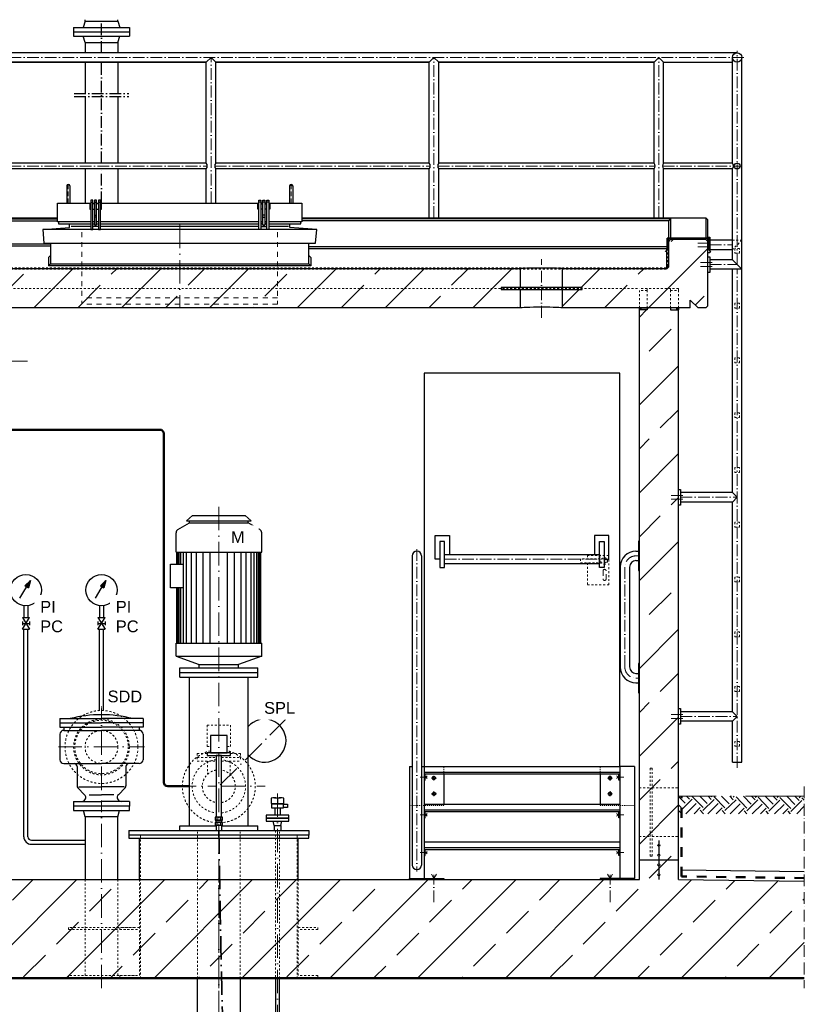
# Model space of a CAD drawing. Header units: millimetres. Extents: x -48448 to 452754, y -13941 to 17062.
# Tile 12 of 256: x -42963 to -38951, y 2442 to 7476. Entities that reach past the tile are written whole.
import ezdxf

# ---------------------------------------------------------------- set-up
doc = ezdxf.new("R2010")
doc.units = ezdxf.units.MM
doc.linetypes.add('ACAD_ISO10W100', pattern=[18, 12, -3, 0, -3])
doc.linetypes.add('JIS_02_1.0', pattern=[2, 1, -1])
doc.layers.add('Beschriftung', color=7, linetype='Continuous')
doc.styles.add('LBB3.5M1000', font='isocp.shx', dxfattribs={"height": 3.5})
pattern_1 = [(45, (-29136.5, 0), (-224.5064, 224.5064), []), (45, (-28912, 0), (-224.5064, 224.5064), [158.75, -79.375])]

msp = doc.modelspace()

# ---------------------------------------------------------------- hatches: boundary and pattern name
at = {"lineweight": 13}
h = msp.add_hatch(dxfattribs=at)
h.set_pattern_fill('ANSI33', color=256, scale=50, style=0)
h.set_pattern_definition(pattern_1)
h.paths.add_polyline_path([(-40401.667, 6002.031), (-40401.667, 6202.135), (-47734.617, 6202.135), (-47744.617, 6212.135), (-47744.617, 6342.135), (-47754.617, 6352.135), (-47934.617, 6352.135), (-47944.617, 6342.135), (-47944.617, 6012.031), (-47934.617, 6002.031), (-47894.617, 6002.031), (-47854.617, 6042.031), (-47854.617, 6002.031)])
h.paths.add_polyline_path([(-40087.567, 6097.083), (-40187.567, 6097.083), (-40187.567, 6002.031), (-39534.617, 6002.031), (-39534.617, 6042.031), (-39494.617, 6002.031), (-39454.617, 6002.031), (-39444.617, 6012.031), (-39444.617, 6342.135), (-39454.617, 6352.135), (-39634.617, 6352.135), (-39644.617, 6342.135), (-39644.617, 6212.135), (-39654.617, 6202.135), (-40187.567, 6202.135), (-40187.567, 6107.083), (-40087.567, 6107.083)])
h = msp.add_hatch(dxfattribs=at)
h.set_pattern_fill('ANSI33', color=256, scale=50, style=0)
h.set_pattern_definition(pattern_1)
h.paths.add_polyline_path([(-39594.617, 5992.025), (-39634.617, 5992.025), (-39634.617, 6002.031), (-39754.617, 6002.031), (-39754.617, 5992.025), (-39794.617, 5992.025), (-39794.617, 3549.77), (-39739.008, 3549.77), (-39739.008, 3649.77), (-39729.008, 3649.77), (-39729.008, 3549.77), (-39594.617, 3549.77)])
h.paths.add_polyline_path([(-39729.008, 3649.77), (-39739.008, 3649.77), (-39739.008, 3549.77), (-39739.008, 3199.77), (-39729.008, 3199.77)])
h.paths.add_polyline_path([(-39739.008, 3549.77), (-39794.617, 3549.77), (-39794.617, 3299.77), (-39739.008, 3299.77)])
h.paths.add_polyline_path([(-39594.617, 3549.77), (-39729.008, 3549.77), (-39729.008, 3299.77), (-39594.617, 3299.77)])
h.paths.add_polyline_path([(-39594.617, 3299.77), (-39729.008, 3299.77), (-39729.008, 3199.77), (-39739.008, 3199.77), (-39739.008, 3299.77), (-39794.617, 3299.77), (-39794.617, 3179.77), (-39694.617, 3179.77), (-39694.617, 3199.943, -0.41421356), (-39699.617, 3204.943, -0.41421356), (-39694.617, 3209.943), (-39694.617, 3249.943, -0.41421356), (-39699.617, 3254.943, -1), (-39689.617, 3254.943, -0.41421356), (-39694.617, 3249.943), (-39694.617, 3209.943, -0.41421356), (-39689.617, 3204.943, -0.41421356), (-39694.617, 3199.943), (-39694.617, 3179.77), (-39594.617, 3179.77)])
h = msp.add_hatch(color=256)
h.dxf.hatch_style = 1
h.paths.add_polyline_path([(-39784.617, 6002.025), (-39794.617, 6002.025), (-39794.617, 5992.025), (-39784.617, 5992.025)])
h = msp.add_hatch(color=256)
h.dxf.hatch_style = 1
h.paths.add_polyline_path([(-39594.617, 6002.025), (-39604.617, 6002.025), (-39604.617, 5992.025), (-39594.617, 5992.025)])
h = msp.add_hatch()
h.set_pattern_fill('EARTH', color=256, scale=12.5, angle=44.355047, style=0)
h.set_pattern_definition([(44.355, (-38232.16, -102.335), (1.2636, 112.2461), [79.375, -79.375]), (44.355, (-38252.97, -81.05), (1.2636, 112.2461), [79.375, -79.375]), (44.355, (-38273.78, -59.77), (1.2636, 112.2461), [79.375, -79.375]), (134.355, (-38273.62, -45.74), (-112.2461, 1.2636), [79.375, -79.375]), (134.355, (-38252.34, -24.93), (-112.2461, 1.2636), [79.375, -79.375]), (134.355, (-38231.05, -4.12), (-112.2461, 1.2636), [79.375, -79.375])])
h.paths.add_polyline_path([(-38951.108, 3506.436), (-39592.385, 3506.436), (-39592.385, 3416.842), (-38951.108, 3416.842)])
h = msp.add_hatch(dxfattribs=at)
h.set_pattern_fill('ANSI33', color=256, scale=50, style=0)
h.set_pattern_definition([(45, (55655.07, 41179.55), (-224.5064, 224.5064), []), (45, (55879.58, 41179.55), (-224.5064, 224.5064), [158.75, -79.375])])
h.paths.add_polyline_path([(-39689.617, 3254.943, -1), (-39699.617, 3254.943, -1)], flags=17)
h = msp.add_hatch(dxfattribs=at)
h.set_pattern_fill('ANSI33', color=256, scale=50, style=0)
h.set_pattern_definition(pattern_1)
h.paths.add_polyline_path([(-48448.282, 2579.77), (-48448.282, 3071.035), (-47794.617, 3079.77), (-47794.617, 3179.77), (-47594.617, 3179.77), (-47594.617, 3079.77), (-39794.617, 3079.77), (-39794.617, 3179.77), (-39594.617, 3179.77), (-39594.617, 3079.77), (-38951.108, 3071.171), (-38951.108, 2579.77)])
h = msp.add_hatch(dxfattribs=at)
h.set_pattern_fill('ANSI33', color=256, scale=50, style=0)
h.set_pattern_definition([(45, (55655.07, 41129.55), (-224.5064, 224.5064), []), (45, (55879.58, 41129.55), (-224.5064, 224.5064), [158.75, -79.375])])
h.paths.add_polyline_path([(-39689.617, 3204.943, -1), (-39699.617, 3204.943, -1)], flags=17)
h = msp.add_hatch(dxfattribs=at)
h.set_pattern_fill('ANSI33', color=256, scale=50, style=0)
h.set_pattern_definition([(45, (55655.07, 41079.2), (-224.5064, 224.5064), []), (45, (55879.58, 41079.2), (-224.5064, 224.5064), [158.75, -79.375])])
h.paths.add_polyline_path([(-39689.617, 3154.597, -1), (-39699.617, 3154.597, -1)], flags=17)
h = msp.add_hatch(dxfattribs=at)
h.set_pattern_fill('ANSI33', color=256, scale=50, style=0)
h.set_pattern_definition([(45, (55655.07, 41029.2), (-224.5064, 224.5064), []), (45, (55879.58, 41029.2), (-224.5064, 224.5064), [158.75, -79.375])])
h.paths.add_polyline_path([(-39689.617, 3104.597, -1), (-39699.617, 3104.597, -1)], flags=17)

# ---------------------------------------------------------------- linework, layer by layer
for p, q in [((-42628.767, 7468.698), (-42637.61, 7435.698)), ((-42628.767, 7468.698), (-42628.767, 7475.528)), ((-42628.767, 7468.698), (-42460.467, 7468.698)), ((-42460.467, 7468.698), (-42460.467, 7475.528)), ((-42460.467, 7468.698), (-42451.625, 7435.698)), ((-42687.116, 7435.698), (-42687.117, 7391.698)), ((-42687.117, 7413.698), (-42402.118, 7413.698)), ((-42687.116, 7435.698), (-42402.117, 7435.698)), ((-42402.117, 7435.698), (-42402.118, 7391.698)), ((-42687.117, 7391.698), (-42402.118, 7391.698)), ((-42628.767, 7358.698), (-42637.61, 7391.698)), ((-42628.767, 7358.698), (-42460.467, 7358.698)), ((-42628.767, 7358.698), (-42628.767, 7306.571)), ((-42460.467, 7358.698), (-42451.625, 7391.698)), ((-42460.467, 7358.698), (-42460.467, 7306.571)), ((-39294.617, 7306.571), (-48094.617, 7306.571)), ((-43100.467, 7258.271), (-42008.767, 7258.271)), ((-42008.767, 7258.271), (-43100.467, 7258.271)), ((-42628.767, 7258.271), (-42628.767, 7097.9)), ((-42460.467, 7258.271), (-42460.467, 7097.9)), ((-42008.767, 7258.271), (-41984.617, 7282.421)), ((-42008.767, 6742.371), (-42008.767, 7258.271)), ((-41984.617, 7282.421), (-41960.467, 7258.271)), ((-41960.467, 7258.271), (-40868.767, 7258.271)), ((-40868.767, 7258.271), (-41960.467, 7258.271)), ((-41960.467, 6742.371), (-41960.467, 7258.271)), ((-40868.767, 7258.271), (-40844.617, 7282.421)), ((-40868.767, 6742.371), (-40868.767, 7258.271)), ((-40844.617, 7282.421), (-40820.467, 7258.271)), ((-40820.467, 7258.271), (-39718.767, 7258.271)), ((-39718.767, 7258.271), (-40820.467, 7258.271)), ((-40820.467, 6742.371), (-40820.467, 7258.271)), ((-39718.767, 7258.271), (-39694.617, 7282.421)), ((-39718.767, 6742.371), (-39718.767, 7258.271)), ((-39694.617, 7282.421), (-39670.467, 7258.271)), ((-39670.467, 7258.271), (-39318.767, 7258.271)), ((-39670.467, 6742.371), (-39670.467, 7258.271)), ((-39318.767, 6742.371), (-39318.767, 7282.421)), ((-39270.467, 3679.772), (-39270.467, 7282.421)), ((-42628.767, 7082.926), (-42628.767, 6742.371)), ((-42460.467, 7082.926), (-42460.467, 6742.371)), ((-42008.767, 6742.371), (-43100.467, 6742.371)), ((-42008.767, 6712.471), (-43100.467, 6712.471)), ((-42628.767, 6712.471), (-42628.767, 6537.731)), ((-42460.467, 6712.471), (-42460.467, 6537.731)), ((-42008.767, 6537.731), (-42008.767, 6712.471)), ((-40868.767, 6742.371), (-41960.467, 6742.371)), ((-41960.467, 6537.731), (-41960.467, 6712.471)), ((-40868.767, 6712.471), (-41960.467, 6712.471)), ((-40868.767, 6463.112), (-40868.767, 6712.471)), ((-39718.767, 6742.371), (-40820.467, 6742.371)), ((-40820.467, 6463.112), (-40820.467, 6712.471)), ((-39718.767, 6712.471), (-40820.467, 6712.471)), ((-39718.767, 6463.112), (-39718.767, 6712.471)), ((-39318.767, 6742.371), (-39670.467, 6742.371)), ((-39670.467, 6463.112), (-39670.467, 6712.471)), ((-39318.767, 6712.471), (-39670.467, 6712.471)), ((-39318.767, 6248.17), (-39318.767, 6712.471)), ((-42722.617, 6625.551), (-42722.617, 6537.731)), ((-42706.617, 6625.551), (-42706.617, 6537.731)), ((-41582.617, 6625.551), (-41582.617, 6537.731)), ((-41566.617, 6625.551), (-41566.617, 6537.731)), ((-42599.617, 6542.779), (-42589.617, 6542.779)), ((-42579.617, 6542.779), (-42569.617, 6542.779)), ((-42559.617, 6542.779), (-42549.617, 6542.779)), ((-41729.617, 6542.779), (-41739.617, 6542.779)), ((-41709.617, 6542.779), (-41719.617, 6542.779)), ((-41689.617, 6542.779), (-41699.617, 6542.779)), ((-43069.617, 6463.112), (-42769.617, 6463.112)), ((-43069.617, 6457.311), (-42769.617, 6457.311)), ((-43069.617, 6447.119), (-42769.617, 6447.119)), ((-42579.617, 6476.66), (-42569.617, 6476.66)), ((-42569.617, 6466.66), (-42579.617, 6466.66)), ((-41709.617, 6476.66), (-41719.617, 6476.66)), ((-41719.617, 6466.66), (-41709.617, 6466.66)), ((-41519.617, 6463.112), (-39454.617, 6463.112)), ((-39634.617, 6457.311), (-41519.617, 6457.311)), ((-39644.617, 6447.119), (-41519.617, 6447.119)), ((-39644.617, 6447.119), (-39634.617, 6457.311)), ((-39644.617, 6212.135), (-39644.617, 6447.119)), ((-39634.617, 6457.311), (-39634.617, 6352.135)), ((-39444.617, 6453.112), (-39454.617, 6463.112)), ((-39454.617, 6463.112), (-39454.617, 6352.135)), ((-39444.617, 6233.937), (-39444.617, 6453.112)), ((-42845.116, 6402.204), (-42707.593, 6413.665)), ((-42707.593, 6413.665), (-42707.593, 6432.779)), ((-42599.617, 6417.521), (-42700.109, 6417.521)), ((-42559.617, 6417.521), (-42589.617, 6417.521)), ((-41739.617, 6417.521), (-42549.617, 6417.521)), ((-41699.617, 6417.521), (-41729.617, 6417.521)), ((-41729.617, 6417.521), (-41699.617, 6417.521)), ((-41589.126, 6417.521), (-41689.617, 6417.521)), ((-41581.642, 6413.665), (-41581.642, 6432.779)), ((-41444.119, 6402.204), (-41581.642, 6413.665)), ((-39644.617, 6342.135), (-39634.617, 6352.135)), ((-39454.617, 6352.135), (-39634.617, 6352.135)), ((-39444.617, 6342.135), (-39454.617, 6352.135)), ((-39444.617, 6364.02), (-39434.617, 6364.02)), ((-39434.617, 6364.02), (-39434.617, 6284.02)), ((-39318.767, 6348.17), (-39434.617, 6348.17)), ((-42804.617, 6327.354), (-43034.617, 6327.354)), ((-42804.617, 6317.037), (-43034.617, 6317.037)), ((-41484.617, 6316.904), (-39644.617, 6316.904)), ((-41484.617, 6306.571), (-39654.617, 6306.571)), ((-39654.617, 6306.571), (-39644.617, 6316.904)), ((-39654.617, 6202.135), (-39654.617, 6306.571)), ((-39318.767, 6299.87), (-39434.617, 6299.87)), ((-42804.617, 6270.311), (-42814.935, 6259.993)), ((-42814.935, 6259.993), (-42814.935, 6216.784)), ((-41484.617, 6270.311), (-41474.3, 6259.993)), ((-41474.3, 6259.993), (-41474.3, 6216.784)), ((-39434.617, 6284.02), (-39444.617, 6284.02)), ((-39444.617, 6264.02), (-39434.617, 6264.02)), ((-39434.617, 6264.02), (-39434.617, 6184.02)), ((-39318.767, 6248.17), (-39434.617, 6248.17)), ((-39318.767, 6248.17), (-39270.467, 6199.87)), ((-40401.667, 6202.135), (-47734.617, 6202.135)), ((-42804.617, 6227.102), (-42814.935, 6216.784)), ((-41474.3, 6216.784), (-42814.935, 6216.784)), ((-41484.617, 6227.102), (-41474.3, 6216.784)), ((-40401.667, 6107.083), (-40401.667, 6202.135)), ((-39654.617, 6202.135), (-40187.567, 6202.135)), ((-40187.567, 6107.083), (-40187.567, 6202.135)), ((-39654.617, 6202.135), (-39644.617, 6212.135)), ((-39444.617, 6012.031), (-39444.617, 6233.937)), ((-39270.467, 6199.87), (-39434.617, 6199.87)), ((-39318.767, 5058.087), (-39318.767, 6199.87)), ((-39434.617, 6184.02), (-39444.617, 6184.02)), ((-40401.667, 6002.031), (-40401.667, 6097.083)), ((-40187.567, 6002.031), (-40187.567, 6097.083)), ((-39534.617, 6002.031), (-39534.617, 6042.031)), ((-39534.617, 6042.031), (-39494.617, 6002.031)), ((-40401.667, 6002.031), (-47854.617, 6002.031)), ((-39534.617, 6002.031), (-40187.567, 6002.031)), ((-39794.617, 6002.025), (-39754.617, 6002.025)), ((-39794.617, 6002.025), (-39754.617, 6002.025)), ((-39794.617, 5992.025), (-39794.617, 6002.025)), ((-39794.617, 3079.77), (-39794.617, 5992.025)), ((-39754.617, 5992.025), (-39794.617, 5992.025)), ((-39784.617, 5992.025), (-39784.617, 6002.025)), ((-39754.617, 6002.025), (-39754.617, 5992.025)), ((-39594.617, 6002.025), (-39634.617, 6002.025)), ((-39634.617, 6002.025), (-39634.617, 5992.025)), ((-39594.617, 6002.025), (-39634.617, 6002.025)), ((-39634.617, 5992.025), (-39594.617, 5992.025)), ((-39604.617, 6002.025), (-39604.617, 5992.025)), ((-39594.617, 6002.025), (-39594.617, 5992.025)), ((-39594.617, 3079.77), (-39594.617, 5992.025)), ((-39454.617, 6002.031), (-39494.617, 6002.031)), ((-39444.617, 6012.031), (-39454.617, 6002.031)), ((-39894.617, 5668.77), (-40894.617, 5668.77)), ((-40894.617, 5668.77), (-40894.617, 3658.77)), ((-39894.617, 3658.77), (-39894.617, 5668.77)), ((-39594.617, 5073.937), (-39584.617, 5073.937)), ((-39584.617, 5073.937), (-39584.617, 4993.937)), ((-39318.767, 5058.087), (-39584.617, 5058.087)), ((-39318.767, 5058.087), (-39294.617, 5033.937)), ((-39294.617, 5033.937), (-39318.767, 5009.787)), ((-39584.617, 4993.937), (-39594.617, 4993.937)), ((-39318.767, 5009.787), (-39584.617, 5009.787)), ((-39318.767, 3938.087), (-39318.767, 5009.787)), ((-39794.617, 4809.631), (-39799.617, 4809.631)), ((-39799.617, 4809.631), (-39799.617, 4659.631)), ((-40956.257, 4734.631), (-40956.257, 3153.949)), ((-40907.978, 4734.631), (-40907.978, 3153.949)), ((-39811.767, 4758.77), (-39799.617, 4758.77)), ((-39811.767, 4710.481), (-39799.617, 4710.481)), ((-39892.907, 4677.631), (-39892.907, 4166.77)), ((-39844.617, 4677.631), (-39844.617, 4166.77)), ((-39799.617, 4659.631), (-39794.617, 4659.631)), ((-39794.617, 4184.77), (-39799.617, 4184.77)), ((-39799.617, 4184.77), (-39799.617, 4034.77)), ((-39811.767, 4133.92), (-39799.617, 4133.92)), ((-39811.767, 4085.631), (-39799.617, 4085.631)), ((-39799.617, 4034.77), (-39794.617, 4034.77)), ((-39594.617, 3953.937), (-39584.617, 3953.937)), ((-39584.617, 3953.937), (-39584.617, 3873.937)), ((-39318.767, 3938.087), (-39584.617, 3938.087)), ((-39318.767, 3938.087), (-39294.617, 3913.937)), ((-39318.767, 3889.787), (-39584.617, 3889.787)), ((-39294.617, 3913.937), (-39318.767, 3889.787)), ((-39318.767, 3679.772), (-39318.767, 3889.787)), ((-39584.617, 3873.937), (-39594.617, 3873.937)), ((-39318.767, 3679.772), (-39270.467, 3679.772)), ((-40969.617, 3658.77), (-40956.257, 3658.77)), ((-40969.617, 3658.77), (-40969.617, 3084.77)), ((-40907.978, 3658.77), (-40894.617, 3658.77)), ((-40894.617, 3658.77), (-40894.617, 3079.77)), ((-40894.617, 3658.77), (-39894.617, 3658.77)), ((-39894.617, 3627.966), (-40894.617, 3627.966)), ((-39894.617, 3658.77), (-39894.617, 3079.77)), ((-39819.617, 3658.77), (-39894.617, 3658.77)), ((-39819.617, 3658.77), (-39819.617, 3084.77)), ((-39894.617, 3618.77), (-40894.617, 3618.77)), ((-41676.617, 3496.418), (-41676.617, 3468.365)), ((-41660.617, 3498.357), (-41628.617, 3498.357)), ((-41644.617, 3496.418), (-41644.617, 3468.365)), ((-41612.617, 3468.365), (-41612.617, 3496.418)), ((-42628.767, 3400.77), (-42636.617, 3433.77)), ((-42460.467, 3400.77), (-42452.617, 3433.77)), ((-41676.617, 3468.365), (-41644.617, 3468.365)), ((-41671.517, 3446.636), (-41617.717, 3446.636)), ((-41658.067, 3446.636), (-41658.067, 3409.77)), ((-41644.617, 3468.365), (-41612.617, 3468.365)), ((-41631.167, 3446.636), (-41631.167, 3409.77)), ((-40894.617, 3465.77), (-39894.617, 3465.77)), ((-39894.617, 3434.966), (-40894.617, 3434.966)), ((-39894.617, 3425.77), (-40894.617, 3425.77)), ((-41958.067, 3373.258), (-41931.167, 3373.258)), ((-41953.855, 3384.123), (-41953.855, 3398.149)), ((-41953.855, 3358.262), (-41953.855, 3372.289)), ((-41935.38, 3398.149), (-41935.38, 3384.123)), ((-41935.38, 3372.289), (-41935.38, 3358.262)), ((-41661.467, 3355.77), (-41667.117, 3377.77)), ((-41627.767, 3355.77), (-41622.117, 3377.77)), ((-41958.067, 3357.292), (-41958.067, 3330.77)), ((-41931.167, 3357.292), (-41931.167, 3330.77)), ((-41661.467, 3355.77), (-41627.767, 3355.77)), ((-41661.467, 3355.77), (-41661.467, 3330.77)), ((-41627.767, 3355.77), (-41627.767, 3330.77)), ((-42350.617, 3079.77), (-42350.617, 3291.77)), ((-41538.617, 3079.77), (-41538.617, 3291.77)), ((-40894.617, 3272.77), (-39894.617, 3272.77)), ((-39694.617, 3279.77), (-39694.617, 3259.943)), ((-39894.617, 3241.966), (-40894.617, 3241.966)), ((-39894.617, 3232.77), (-40894.617, 3232.77)), ((-39694.617, 3249.943), (-39694.617, 3209.943)), ((-39594.617, 3179.77), (-39794.617, 3179.77)), ((-39694.617, 3199.943), (-39694.617, 3159.597)), ((-39694.617, 3149.597), (-39694.617, 3109.597)), ((-39578.29, 3129.557), (-38951.108, 3121.176)), ((-47594.617, 3079.77), (-39794.617, 3079.77)), ((-39694.617, 3099.597), (-39694.617, 3079.77)), ((-39594.617, 3079.77), (-38951.108, 3071.171)), ((-48448.282, 2579.77), (-38951.108, 2579.77)), ((-48448.282, 2574.77), (-38951.108, 2574.77))]:
    msp.add_line(p, q)
at = {"linetype": 'ACAD_ISO10W100', "ltscale": 5}
for p, q in [((-42544.617, 7306.571), (-42544.617, 7468.698)), ((-42544.617, 6742.371), (-42544.617, 7258.271)), ((-42684.411, 7097.9), (-42404.824, 7097.9)), ((-42684.411, 7082.926), (-42404.824, 7082.926)), ((-42544.617, 6537.731), (-42544.617, 6712.471))]:
    msp.add_line(p, q, dxfattribs=at)
at = {"linetype": 'ACAD_ISO10W100', "lineweight": 18, "ltscale": 5}
for p, q in [((-39294.617, 6224.02), (-39294.617, 7316.571)), ((-39260.467, 7282.421), (-48128.767, 7282.421)), ((-41984.617, 6537.731), (-41984.617, 7282.421)), ((-40844.617, 6463.112), (-40844.617, 7282.421)), ((-39694.617, 6463.112), (-39694.617, 7282.421)), ((-43105.651, 6727.421), (-42003.584, 6727.421)), ((-41965.651, 6727.421), (-40863.584, 6727.421)), ((-40825.651, 6727.421), (-39713.584, 6727.421)), ((-39675.651, 6727.421), (-39274.922, 6727.421)), ((-39495.451, 6334.02), (-39436.39, 6334.02)), ((-39495.451, 6314.02), (-39436.39, 6314.02)), ((-39434.617, 6324.02), (-39318.767, 6324.02)), ((-40294.617, 5952.031), (-40294.617, 6252.135)), ((-39481.756, 6234.02), (-39422.695, 6234.02)), ((-39481.756, 6214.02), (-39422.695, 6214.02)), ((-39434.617, 6224.02), (-39294.617, 6224.02)), ((-39294.617, 3651.531), (-39294.617, 6199.87)), ((-39631.756, 5043.937), (-39572.695, 5043.937)), ((-39584.617, 5033.937), (-39294.617, 5033.937)), ((-39631.756, 5023.937), (-39572.695, 5023.937)), ((-40932.117, 4768.77), (-40932.117, 3121.852)), ((-39799.617, 4734.631), (-39811.767, 4734.631)), ((-40790.214, 4717.676), (-39999.02, 4717.676)), ((-39868.767, 4677.631), (-39868.767, 4166.77)), ((-39811.767, 4109.77), (-39799.617, 4109.77)), ((-39631.756, 3923.937), (-39572.695, 3923.937)), ((-39631.756, 3903.937), (-39572.695, 3903.937)), ((-39584.617, 3913.937), (-39294.617, 3913.937)), ((-40914.684, 3603.77), (-40880.174, 3603.77)), ((-40878.614, 3610.123), (-40889.617, 3603.77)), ((-40889.617, 3603.77), (-40878.614, 3597.417)), ((-39910.621, 3610.123), (-39899.617, 3603.77)), ((-39899.617, 3603.77), (-39910.621, 3597.417)), ((-39874.551, 3603.77), (-39909.06, 3603.77)), ((-40914.684, 3410.77), (-40880.174, 3410.77)), ((-40878.614, 3417.123), (-40889.617, 3410.77)), ((-40889.617, 3410.77), (-40878.614, 3404.417)), ((-39910.621, 3417.123), (-39899.617, 3410.77)), ((-39899.617, 3410.77), (-39910.621, 3404.417)), ((-39874.551, 3410.77), (-39909.06, 3410.77)), ((-40878.614, 3224.123), (-40889.617, 3217.77)), ((-39910.621, 3224.123), (-39899.617, 3217.77)), ((-40914.684, 3217.77), (-40880.174, 3217.77)), ((-40889.617, 3217.77), (-40878.614, 3211.417)), ((-39899.617, 3217.77), (-39910.621, 3211.417)), ((-39874.551, 3217.77), (-39909.06, 3217.77)), ((-40857.323, 3106.777), (-40844.617, 3084.77)), ((-40844.617, 3084.77), (-40831.911, 3106.777)), ((-40844.617, 2964.958), (-40844.617, 3103.656)), ((-39957.323, 3106.777), (-39944.617, 3084.77)), ((-39944.617, 3084.77), (-39931.911, 3106.777)), ((-39944.617, 2964.958), (-39944.617, 3103.656))]:
    msp.add_line(p, q, dxfattribs=at)
at = {"linetype": 'ACAD_ISO10W100', "lineweight": 18, "ltscale": 2}
for p, q in [((-42714.617, 6633.551), (-42714.617, 6532.731)), ((-41574.617, 6633.551), (-41574.617, 6532.731))]:
    msp.add_line(p, q, dxfattribs=at)
at = {"linetype": 'ACAD_ISO10W100', "lineweight": 9, "ltscale": 10}
msp.add_line((-42144.617, 6426.79), (-42144.617, 6000.927), dxfattribs=at)
at = {"linetype": 'JIS_02_1.0', "lineweight": 9, "ltscale": 25}
for p, q in [((-42644.617, 6388.716), (-42644.617, 6021.091)), ((-41644.617, 6388.716), (-41644.617, 6021.091)), ((-41644.617, 6053.352), (-42644.617, 6053.352)), ((-41644.617, 6021.091), (-42644.617, 6021.091)), ((-40831.762, 3598.77), (-40857.473, 3598.77)), ((-40844.617, 3585.915), (-40844.617, 3611.625)), ((-39957.473, 3598.77), (-39931.762, 3598.77)), ((-39944.617, 3585.915), (-39944.617, 3611.625)), ((-40844.617, 3531.625), (-40844.617, 3505.915)), ((-39944.617, 3531.625), (-39944.617, 3505.915)), ((-40831.762, 3518.77), (-40857.473, 3518.77)), ((-39957.473, 3518.77), (-39931.762, 3518.77))]:
    msp.add_line(p, q, dxfattribs=at)
at = {"linetype": 'JIS_02_1.0', "lineweight": 18, "ltscale": 10}
for p, q in [((-39318.767, 6348.17), (-39270.467, 6348.17)), ((-39270.467, 6348.17), (-39318.767, 6299.87)), ((-47594.617, 6102.041), (-39794.617, 6102.041)), ((-39794.617, 6002.031), (-39794.617, 6102.041)), ((-39794.617, 6002.031), (-39794.617, 6102.041)), ((-39594.617, 6102.041), (-39794.617, 6102.041)), ((-39754.617, 6092.041), (-39794.617, 6092.041)), ((-39754.617, 6102.041), (-39754.617, 6092.041)), ((-39754.617, 6002.031), (-39754.617, 6092.041)), ((-39634.617, 6102.041), (-39634.617, 6092.041)), ((-39634.617, 6092.041), (-39594.617, 6092.041)), ((-39634.617, 6002.031), (-39634.617, 6092.041)), ((-39594.617, 6102.041), (-39594.617, 6092.041)), ((-39594.617, 6002.031), (-39594.617, 6092.041)), ((-39974.617, 4718.77), (-40094.617, 4718.77)), ((-40094.617, 4718.77), (-40094.617, 4698.77)), ((-40094.617, 4698.77), (-39974.617, 4698.77)), ((-42004.617, 3869.77), (-42004.617, 3759.77)), ((-42004.617, 3869.77), (-41884.617, 3869.77)), ((-41884.617, 3869.77), (-41884.617, 3759.77)), ((-42054.617, 3724.77), (-42004.93, 3724.77)), ((-42054.617, 3724.77), (-42054.617, 3684.77)), ((-42004.617, 3759.77), (-41987.636, 3759.77)), ((-41901.598, 3759.77), (-41884.617, 3759.77)), ((-41884.305, 3724.77), (-41834.617, 3724.77)), ((-41834.617, 3724.77), (-41834.617, 3684.77)), ((-42054.617, 3704.77), (-41958.067, 3704.77)), ((-42054.617, 3684.77), (-41958.067, 3684.77)), ((-42001.767, 3684.77), (-42001.767, 3618.537)), ((-41931.167, 3704.77), (-41834.617, 3704.77)), ((-41931.167, 3684.77), (-41834.617, 3684.77)), ((-41887.467, 3684.77), (-41887.467, 3618.537)), ((-39794.617, 3549.77), (-39739.008, 3549.77)), ((-39729.008, 3549.77), (-39594.617, 3549.77)), ((-42054.167, 2574.77), (-42054.167, 3330.77)), ((-41835.067, 2574.77), (-41835.067, 3330.77)), ((-42344.617, 2574.77), (-42344.617, 3306.77)), ((-41544.617, 2574.77), (-41544.617, 3306.77)), ((-39794.617, 3299.77), (-39739.008, 3299.77)), ((-39729.008, 3299.77), (-39594.617, 3299.77)), ((-42628.767, 3079.77), (-42628.767, 2574.77)), ((-42460.467, 3079.77), (-42460.467, 2574.77)), ((-42350.617, 3079.77), (-42350.617, 2579.77)), ((-41538.617, 3079.77), (-41538.617, 2579.77))]:
    msp.add_line(p, q, dxfattribs=at)
at = {"linetype": 'JIS_02_1.0', "lineweight": 50, "ltscale": 10}
for p, q in [((-39646.617, 6215.801), (-39646.617, 6340.459)), ((-39658.284, 6204.135), (-47730.951, 6204.135)), ((-39646.617, 6215.801), (-39658.284, 6204.135))]:
    msp.add_line(p, q, dxfattribs=at)
at = {"linetype": 'ACAD_ISO10W100', "lineweight": 18, "ltscale": 10}
for p, q in [((-42923.019, 5729.77), (-43227.617, 5729.77)), ((-41944.617, 2524.77), (-41944.617, 4990.77)), ((-42544.617, 3537.842), (-42544.617, 3966.27)), ((-41598.267, 3903.121), (-41944.617, 3556.77)), ((-42764.545, 3757.77), (-42324.689, 3757.77)), ((-42181.117, 3556.77), (-41958.067, 3556.77)), ((-41931.167, 3556.77), (-41708.117, 3556.77)), ((-42544.617, 2524.77), (-42544.617, 3484.599)), ((-41644.617, 3519.856), (-41644.617, 48.58)), ((-41944.617, 1491.152), (-41944.617, 3115.29))]:
    msp.add_line(p, q, dxfattribs=at)
at = {"linetype": 'Continuous', "lineweight": -2, "ltscale": 10}
for p, q in [((-42079.617, 4940.77), (-42109.617, 4913.77)), ((-42079.617, 4940.77), (-41809.617, 4940.77)), ((-41809.617, 4940.77), (-41779.617, 4913.77)), ((-42153.617, 4869.707), (-42094.617, 4903.77)), ((-42109.617, 4913.77), (-41779.617, 4913.77)), ((-42094.617, 4903.77), (-42094.617, 4913.77)), ((-42094.617, 4903.77), (-41794.617, 4903.77)), ((-41794.617, 4903.77), (-41794.617, 4913.77)), ((-41735.617, 4869.707), (-41794.617, 4903.77)), ((-42163.617, 4753.77), (-42163.617, 4852.386)), ((-41725.617, 4753.77), (-41725.617, 4852.386)), ((-42163.617, 4753.77), (-41725.617, 4753.77)), ((-42159.617, 4691.886), (-42159.617, 4753.77)), ((-42154.617, 4691.886), (-42154.617, 4753.77)), ((-42147.117, 4691.886), (-42147.117, 4753.77)), ((-42139.617, 4691.886), (-42139.617, 4753.77)), ((-42124.617, 4287.77), (-42124.617, 4753.77)), ((-42109.617, 4287.77), (-42109.617, 4753.77)), ((-42084.617, 4287.77), (-42084.617, 4753.77)), ((-42059.617, 4287.77), (-42059.617, 4753.77)), ((-42024.617, 4287.77), (-42024.617, 4753.77)), ((-41989.617, 4287.77), (-41989.617, 4753.77)), ((-41899.617, 4287.77), (-41899.617, 4753.77)), ((-41864.617, 4287.77), (-41864.617, 4753.77)), ((-41829.617, 4287.77), (-41829.617, 4753.77)), ((-41804.617, 4287.77), (-41804.617, 4753.77)), ((-41779.617, 4287.77), (-41779.617, 4753.77)), ((-41764.617, 4287.77), (-41764.617, 4753.77)), ((-41749.617, 4287.77), (-41749.617, 4753.77)), ((-41742.117, 4287.77), (-41742.117, 4753.77)), ((-41734.617, 4287.77), (-41734.617, 4753.77)), ((-41729.617, 4287.77), (-41729.617, 4753.77)), ((-42961.282, 4517.652), (-42908.405, 4609.236)), ((-42908.405, 4609.236), (-42936.166, 4581.476)), ((-42936.166, 4581.476), (-42918.566, 4571.314)), ((-42908.405, 4609.236), (-42918.566, 4571.314)), ((-42574.782, 4517.652), (-42521.905, 4609.236)), ((-42521.905, 4609.236), (-42549.666, 4581.476)), ((-42549.666, 4581.476), (-42532.066, 4571.314)), ((-42521.905, 4609.236), (-42532.066, 4571.314)), ((-42159.617, 4287.77), (-42159.617, 4572.066)), ((-42154.617, 4287.77), (-42154.617, 4572.066)), ((-42147.117, 4287.77), (-42147.117, 4572.066)), ((-42139.617, 4287.77), (-42139.617, 4572.066)), ((-42941.767, 4480.482), (-42941.767, 4419.771)), ((-42920.467, 4480.482), (-42920.467, 4419.771)), ((-42555.267, 4480.482), (-42555.267, 4419.771)), ((-42533.967, 4480.482), (-42533.967, 4419.771)), ((-42949.117, 4419.771), (-42913.117, 4359.771)), ((-42949.117, 4359.771), (-42913.117, 4419.771)), ((-42949.117, 4419.771), (-42913.117, 4419.771)), ((-42949.117, 4399.77), (-42949.117, 4379.771)), ((-42949.117, 4389.771), (-42913.117, 4389.771)), ((-42913.117, 4399.77), (-42913.117, 4379.771)), ((-42562.617, 4419.771), (-42526.617, 4359.771)), ((-42562.617, 4359.771), (-42526.617, 4419.771)), ((-42562.617, 4419.771), (-42526.617, 4419.771)), ((-42562.617, 4399.77), (-42562.617, 4379.771)), ((-42562.617, 4389.771), (-42526.617, 4389.771)), ((-42526.617, 4399.77), (-42526.617, 4379.771)), ((-42949.117, 4359.771), (-42913.117, 4359.771)), ((-42941.767, 3299), (-42941.767, 4359.771)), ((-42920.467, 3299), (-42920.467, 4359.771)), ((-42562.617, 4359.771), (-42526.617, 4359.771)), ((-42163.617, 4222.77), (-42163.617, 4287.77)), ((-42163.617, 4287.77), (-41725.617, 4287.77)), ((-41725.617, 4222.77), (-41725.617, 4287.77)), ((-42163.617, 4222.77), (-41725.617, 4222.77)), ((-42163.617, 4222.77), (-42044.617, 4178.77)), ((-42044.617, 4162.77), (-42044.617, 4178.77)), ((-42044.617, 4178.77), (-41844.617, 4178.77)), ((-41725.617, 4222.77), (-41844.617, 4178.77)), ((-41844.617, 4162.77), (-41844.617, 4178.77)), ((-42144.617, 4162.77), (-41744.617, 4162.77)), ((-42144.617, 4114.77), (-42144.617, 4162.77)), ((-42144.617, 4138.77), (-41744.617, 4138.77)), ((-41744.617, 4114.77), (-41744.617, 4162.77)), ((-42144.617, 4114.77), (-41744.617, 4114.77)), ((-42094.617, 3354.77), (-42094.617, 4114.77)), ((-41794.617, 3354.77), (-41794.617, 4114.77)), ((-42757.117, 3902.77), (-42757.117, 3858.77)), ((-42757.117, 3902.77), (-42544.617, 3902.77)), ((-42757.117, 3880.77), (-42544.617, 3880.77)), ((-42332.117, 3902.77), (-42544.617, 3902.77)), ((-42332.117, 3880.77), (-42544.617, 3880.77)), ((-42332.117, 3902.77), (-42332.117, 3858.77)), ((-42757.117, 3858.77), (-42544.617, 3858.77)), ((-42737.117, 3858.77), (-42737.117, 3842.77)), ((-42737.117, 3842.77), (-42544.617, 3842.77)), ((-42332.117, 3858.77), (-42544.617, 3858.77)), ((-42352.117, 3842.77), (-42544.617, 3842.77)), ((-42352.117, 3858.77), (-42352.117, 3842.77)), ((-42757.117, 3822.77), (-42757.117, 3692.77)), ((-42332.117, 3822.77), (-42332.117, 3692.77)), ((-42737.117, 3672.77), (-42544.617, 3672.77)), ((-42669.617, 3657.77), (-42669.617, 3558.983)), ((-42352.117, 3672.77), (-42544.617, 3672.77)), ((-42419.617, 3657.77), (-42419.617, 3558.983)), ((-42630.759, 3513.912), (-42665.224, 3548.377)), ((-42660.462, 3554.384), (-42544.617, 3554.384)), ((-42428.772, 3554.384), (-42544.617, 3554.384)), ((-42458.475, 3513.912), (-42424.011, 3548.377)), ((-42687.117, 3479.77), (-42687.117, 3455.77)), ((-42687.117, 3479.77), (-42544.617, 3479.77)), ((-42607.827, 3512.77), (-42544.617, 3512.77)), ((-42481.408, 3512.77), (-42544.617, 3512.77)), ((-42402.117, 3479.77), (-42544.617, 3479.77)), ((-42402.117, 3479.77), (-42402.117, 3455.77)), ((-42404.617, 3330.77), (-42404.617, 3306.77)), ((-42404.617, 3330.77), (-41484.617, 3330.77)), ((-42144.617, 3354.77), (-41958.067, 3354.77)), ((-42144.617, 3330.77), (-42144.617, 3354.77)), ((-41931.167, 3354.77), (-41744.617, 3354.77)), ((-41744.617, 3330.77), (-41744.617, 3354.77)), ((-41484.617, 3330.77), (-41484.617, 3306.77)), ((-42903.117, 3281.65), (-42631.117, 3281.65)), ((-42903.117, 3260.35), (-42631.117, 3260.35)), ((-42054.167, 1886.093), (-42054.167, 2574.77)), ((-41835.067, 2574.77), (-41835.067, 1886.093))]:
    msp.add_line(p, q, dxfattribs=at)
at = {"linetype": 'JIS_02_1.0', "lineweight": 9, "ltscale": 5}
for p, q in [((-40794.617, 3618.77), (-40794.617, 3658.77)), ((-39994.617, 3618.77), (-39994.617, 3658.77)), ((-40894.617, 3458.77), (-40969.617, 3458.77)), ((-39894.617, 3458.77), (-39819.617, 3458.77))]:
    msp.add_line(p, q, dxfattribs=at)
at = {"linetype": 'ACAD_ISO10W100', "lineweight": 13, "ltscale": 5}
msp.add_line((-38951.108, 3556.437), (-38951.108, 2524.77), dxfattribs=at)
at = {"linetype": 'ACAD_ISO10W100', "lineweight": 13, "ltscale": 25}
msp.add_line((-38951.108, 3506.437), (-39594.617, 3506.437), dxfattribs=at)
at = {"linetype": 'JIS_02_1.0', "lineweight": 50, "ltscale": 50}
for p, q in [((-39578.29, 3095.881), (-39578.29, 3506.437)), ((-38951.108, 3087.5), (-39578.29, 3095.881))]:
    msp.add_line(p, q, dxfattribs=at)
for points in [[(-42599.617, 6402.204), (-42589.617, 6402.204), (-42589.617, 6552.779), (-42599.617, 6552.779)], [(-42559.617, 6402.204), (-42549.617, 6402.204), (-42549.617, 6552.779), (-42559.617, 6552.779)], [(-41729.617, 6402.204), (-41739.617, 6402.204), (-41739.617, 6552.779), (-41729.617, 6552.779)], [(-41689.617, 6402.204), (-41699.617, 6402.204), (-41699.617, 6552.779), (-41689.617, 6552.779)], [(-42839.303, 6332.446), (-41449.932, 6332.446), (-41444.119, 6402.204), (-42845.116, 6402.204)], [(-40501.667, 6097.083), (-40087.567, 6097.083), (-40087.567, 6107.083), (-40501.667, 6107.083)], [(-40790.214, 4808.07), (-40814.364, 4808.07), (-40814.364, 4674.747), (-40790.214, 4674.747)], [(-39999.02, 4808.07), (-39974.87, 4808.07), (-39974.87, 4674.747), (-39999.02, 4674.747)], [(-40790.214, 4741.825), (-39999.02, 4741.825), (-39999.02, 4693.527), (-40790.214, 4693.527)], [(-40889.617, 3618.77), (-40894.617, 3618.77), (-40894.617, 3588.77), (-40889.617, 3588.77)], [(-40836.071, 3599.018), (-40839.766, 3591.308), (-40848.312, 3591.061), (-40853.163, 3598.522), (-40849.468, 3606.232), (-40840.922, 3606.48)], [(-39953.163, 3599.018), (-39949.468, 3591.308), (-39940.922, 3591.061), (-39936.071, 3598.522), (-39939.766, 3606.232), (-39948.312, 3606.48)], [(-39899.617, 3618.77), (-39894.617, 3618.77), (-39894.617, 3588.77), (-39899.617, 3588.77)], [(-40844.865, 3527.316), (-40837.155, 3523.621), (-40836.908, 3515.075), (-40844.369, 3510.224), (-40852.079, 3513.919), (-40852.327, 3522.465)], [(-39944.369, 3527.316), (-39952.079, 3523.621), (-39952.327, 3515.075), (-39944.865, 3510.224), (-39937.155, 3513.919), (-39936.908, 3522.465)], [(-42687.117, 3433.77), (-42402.117, 3433.77), (-42402.117, 3455.77), (-42687.117, 3455.77)], [(-41675.709, 3446.636), (-41613.526, 3446.636), (-41613.526, 3466.425), (-41675.709, 3466.425)], [(-41613.526, 3464.728), (-41593.022, 3464.728), (-41593.022, 3448.332), (-41613.526, 3448.332)], [(-40889.617, 3425.77), (-40894.617, 3425.77), (-40894.617, 3395.77), (-40889.617, 3395.77)], [(-39899.617, 3425.77), (-39894.617, 3425.77), (-39894.617, 3395.77), (-39899.617, 3395.77)], [(-41960.163, 3373.258), (-41929.072, 3373.258), (-41929.072, 3383.153), (-41960.163, 3383.153)], [(-41587.117, 3393.77), (-41587.117, 3409.77), (-41702.117, 3409.77), (-41702.117, 3393.77)], [(-41587.117, 3377.77), (-41587.117, 3393.77), (-41702.117, 3393.77), (-41702.117, 3377.77)], [(-42404.617, 3291.77), (-41484.617, 3291.77), (-41484.617, 3306.77), (-42404.617, 3306.77)], [(-40889.617, 3232.77), (-40894.617, 3232.77), (-40894.617, 3202.77), (-40889.617, 3202.77)], [(-39899.617, 3232.77), (-39894.617, 3232.77), (-39894.617, 3202.77), (-39899.617, 3202.77)], [(-40794.617, 3079.77), (-40969.617, 3079.77), (-40969.617, 3084.77), (-40794.617, 3084.77)], [(-39994.617, 3079.77), (-39819.617, 3079.77), (-39819.617, 3084.77), (-39994.617, 3084.77)]]:
    msp.add_lwpolyline(points, close=True)
for points in [[(-42569.617, 6426.779), (-42569.617, 6552.779), (-42579.617, 6552.779), (-42579.617, 6426.779)], [(-41719.617, 6426.779), (-41719.617, 6552.779), (-41709.617, 6552.779), (-41709.617, 6426.779)], [(-42599.617, 6442.779), (-42769.617, 6442.779), (-42769.617, 6537.731), (-42599.617, 6537.731)], [(-42599.617, 6533.779), (-42604.617, 6533.779), (-42604.617, 6506.779), (-42599.617, 6506.779)], [(-42589.617, 6537.731), (-42579.617, 6537.731)], [(-42579.617, 6533.779), (-42589.617, 6533.779)], [(-42589.617, 6506.779), (-42579.617, 6506.779)], [(-42569.617, 6537.731), (-42559.617, 6537.731)], [(-42559.617, 6533.779), (-42569.617, 6533.779)], [(-42569.617, 6506.779), (-42559.617, 6506.779)], [(-42549.617, 6537.731), (-41739.617, 6537.731)], [(-42549.617, 6506.779), (-42544.617, 6506.779), (-42544.617, 6533.779), (-42549.617, 6533.779)], [(-41739.617, 6506.779), (-41744.617, 6506.779), (-41744.617, 6533.779), (-41739.617, 6533.779)], [(-41729.617, 6537.731), (-41719.617, 6537.731)], [(-41719.617, 6537.731), (-41729.617, 6537.731)], [(-41729.617, 6533.779), (-41719.617, 6533.779)], [(-41719.617, 6506.779), (-41729.617, 6506.779)], [(-41709.617, 6537.731), (-41699.617, 6537.731)], [(-41699.617, 6537.731), (-41709.617, 6537.731)], [(-41709.617, 6533.779), (-41699.617, 6533.779)], [(-41699.617, 6506.779), (-41709.617, 6506.779)], [(-41689.617, 6537.731), (-41519.617, 6537.731), (-41519.617, 6442.779), (-41689.617, 6442.779)], [(-41689.617, 6533.779), (-41684.617, 6533.779), (-41684.617, 6506.779), (-41689.617, 6506.779)], [(-42599.617, 6442.779), (-42764.617, 6442.779), (-42764.617, 6432.779), (-42599.617, 6432.779)], [(-42579.617, 6442.779), (-42589.617, 6442.779)], [(-42579.617, 6442.779), (-42589.617, 6442.779)], [(-42559.617, 6442.779), (-42569.617, 6442.779)], [(-42559.617, 6442.779), (-42569.617, 6442.779)], [(-41739.617, 6442.779), (-42549.617, 6442.779)], [(-41739.617, 6442.779), (-42549.617, 6442.779)], [(-41719.617, 6442.779), (-41729.617, 6442.779)], [(-41719.617, 6442.779), (-41729.617, 6442.779)], [(-41729.617, 6442.779), (-41719.617, 6442.779)], [(-41729.617, 6442.779), (-41719.617, 6442.779)], [(-41699.617, 6442.779), (-41709.617, 6442.779)], [(-41699.617, 6442.779), (-41709.617, 6442.779)], [(-41709.617, 6442.779), (-41699.617, 6442.779)], [(-41709.617, 6442.779), (-41699.617, 6442.779)], [(-41689.617, 6432.779), (-41524.617, 6432.779), (-41524.617, 6442.779), (-41689.617, 6442.779)], [(-42589.617, 6432.779), (-42579.617, 6432.779)], [(-42579.617, 6426.779), (-42579.617, 6426.779), (-42569.617, 6426.779), (-42569.617, 6426.779)], [(-42569.617, 6432.779), (-42559.617, 6432.779)], [(-42549.617, 6432.779), (-41739.617, 6432.779)], [(-41729.617, 6432.779), (-41719.617, 6432.779)], [(-41719.617, 6432.779), (-41729.617, 6432.779)], [(-41719.617, 6426.779), (-41719.617, 6426.779), (-41709.617, 6426.779), (-41709.617, 6426.779)], [(-41709.617, 6432.779), (-41699.617, 6432.779)], [(-41699.617, 6432.779), (-41709.617, 6432.779)], [(-42804.617, 6332.446), (-42804.617, 6227.102), (-41484.617, 6227.102), (-41484.617, 6332.446)], [(-40814.364, 4717.676), (-40838.514, 4717.676), (-40838.514, 4838.426), (-40766.064, 4838.426), (-40766.064, 4741.825)], [(-39974.87, 4717.676), (-39950.72, 4717.676), (-39950.72, 4838.426), (-40023.17, 4838.426), (-40023.17, 4741.825)], [(-40794.617, 3618.77), (-40794.617, 3465.77)], [(-39994.617, 3618.77), (-39994.617, 3465.77)], [(-41672.33, 3466.425), (-41616.904, 3466.425)], [(-42460.467, 3079.77), (-42460.467, 3400.77), (-42628.767, 3400.77), (-42628.767, 3079.77)], [(-41963.093, 3398.149), (-41963.093, 3384.123)], [(-41963.093, 3372.289), (-41963.093, 3358.262)], [(-41930.761, 3399.119), (-41958.474, 3399.119)], [(-41958.474, 3383.153), (-41930.761, 3383.153)], [(-41930.761, 3373.258), (-41958.474, 3373.258)], [(-41926.142, 3384.123), (-41926.142, 3398.149)], [(-41926.142, 3358.262), (-41926.142, 3372.289)], [(-41958.474, 3357.292), (-41930.761, 3357.292)]]:
    msp.add_lwpolyline(points)
at = {"lineweight": 35}
msp.add_lwpolyline([(-39661.214, 6289.25), (-39651.613, 6298.851), (-39651.613, 6358.673), (-39438.698, 6358.673), (-39438.698, 6299.045), (-39429.096, 6289.443)], dxfattribs=at)
at = {"linetype": 'JIS_02_1.0', "lineweight": 18, "ltscale": 10}
for points in [[(-39307.117, 6281.437), (-39282.117, 6281.437), (-39282.117, 6306.437), (-39307.117, 6306.437)], [(-39307.117, 6001.437), (-39282.117, 6001.437), (-39282.117, 6026.437), (-39307.117, 6026.437)], [(-39307.117, 5721.437), (-39282.117, 5721.437), (-39282.117, 5746.437), (-39307.117, 5746.437)], [(-39307.117, 5441.437), (-39282.117, 5441.437), (-39282.117, 5466.437), (-39307.117, 5466.437)], [(-39307.117, 5161.437), (-39282.117, 5161.437), (-39282.117, 5186.437), (-39307.117, 5186.437)], [(-39307.117, 4881.437), (-39282.117, 4881.437), (-39282.117, 4906.437), (-39307.117, 4906.437)], [(-39307.117, 4601.437), (-39282.117, 4601.437), (-39282.117, 4626.437), (-39307.117, 4626.437)], [(-39307.117, 4321.437), (-39282.117, 4321.437), (-39282.117, 4346.437), (-39307.117, 4346.437)], [(-39307.117, 4041.437), (-39282.117, 4041.437), (-39282.117, 4066.437), (-39307.117, 4066.437)], [(-39307.117, 3761.437), (-39282.117, 3761.437), (-39282.117, 3786.437), (-39307.117, 3786.437)], [(-39739.008, 3199.77), (-39729.008, 3199.77), (-39729.008, 3649.77), (-39739.008, 3649.77)], [(-41655.267, 2574.77), (-41633.967, 2574.77), (-41633.967, 3330.77), (-41655.267, 3330.77)]]:
    msp.add_lwpolyline(points, close=True, dxfattribs=at)
for points in [[(-40059.766, 4698.77), (-40059.766, 4586.378), (-39950.72, 4586.378), (-39950.72, 4737.434), (-40059.766, 4737.434), (-40059.766, 4718.77)], [(-42376.367, 2834.77), (-42712.867, 2834.77), (-42712.867, 2824.77), (-42376.367, 2824.77)], [(-42350.617, 2834.77), (-42450.617, 2834.77), (-42450.617, 2824.77), (-42350.617, 2824.77)], [(-41538.617, 2834.77), (-41438.617, 2834.77), (-41438.617, 2824.77), (-41538.617, 2824.77)], [(-42376.367, 2589.77), (-42712.867, 2589.77), (-42712.867, 2579.77), (-42376.367, 2579.77)], [(-42450.618, 2579.77), (-42450.618, 2589.77), (-42350.618, 2589.77)], [(-41438.618, 2579.77), (-41438.618, 2589.77), (-41538.618, 2589.77)]]:
    msp.add_lwpolyline(points, dxfattribs=at)
at = {"linetype": 'Continuous', "lineweight": -2, "ltscale": 10}
for points in [[(-42191.888, 4691.886), (-42127.347, 4691.886), (-42127.347, 4572.066), (-42191.888, 4572.066)], [(-41987.636, 3727.714), (-41901.598, 3727.714), (-41901.598, 3817.233), (-41987.636, 3817.233)], [(-42004.93, 3714.96), (-41884.305, 3714.96), (-41884.305, 3727.714), (-42004.93, 3727.714)]]:
    msp.add_lwpolyline(points, close=True, dxfattribs=at)
at = {"linetype": 'JIS_02_1.0', "lineweight": 9, "ltscale": 25}
for points in [[(-39979.912, 4658.259), (-39979.912, 4616.504)], [(-39964.617, 4616.504), (-39964.617, 4658.259)]]:
    msp.add_lwpolyline(points, dxfattribs=at)
at = {"linetype": 'Continuous', "lineweight": -2, "ltscale": 10}
for points in [[(-42909.99, 4607.07), (-42934.795, 4581.54), (-42919.206, 4572.54), (-42909.676, 4606.48), (-42933.326, 4581.675), (-42919.789, 4573.941), (-42910.836, 4604.613), (-42931.981, 4581.879), (-42920.206, 4574.918), (-42911.967, 4603.221), (-42930.696, 4582.119), (-42920.527, 4575.921), (-42913.181, 4600.976), (-42929.711, 4582.124), (-42920.909, 4576.96), (-42914.36, 4598.792), (-42928.514, 4582.497), (-42921.327, 4577.938), (-42915.478, 4596.573), (-42927.74, 4582.704), (-42922.051, 4579.092), (-42916.885, 4594.276), (-42927.055, 4582.473), (-42922.294, 4579.806), (-42918.303, 4591.821), (-42925.867, 4582.687), (-42922.818, 4580.599), (-42919.801, 4589.086), (-42924.935, 4582.885), (-42922.822, 4581.584), (-42921.182, 4586.692), (-42924.328, 4582.944), (-42923.03, 4582.358), (-42922.335, 4584.412)], [(-42523.49, 4607.07), (-42548.295, 4581.54), (-42532.706, 4572.54), (-42523.176, 4606.48), (-42546.826, 4581.675), (-42533.289, 4573.941), (-42524.336, 4604.613), (-42545.481, 4581.879), (-42533.706, 4574.918), (-42525.467, 4603.221), (-42544.196, 4582.119), (-42534.027, 4575.921), (-42526.681, 4600.976), (-42543.211, 4582.124), (-42534.409, 4576.96), (-42527.86, 4598.792), (-42542.014, 4582.497), (-42534.827, 4577.938), (-42528.978, 4596.573), (-42541.24, 4582.704), (-42535.551, 4579.092), (-42530.385, 4594.276), (-42540.555, 4582.473), (-42535.794, 4579.806), (-42531.803, 4591.821), (-42539.367, 4582.687), (-42536.318, 4580.599), (-42533.301, 4589.086), (-42538.435, 4582.885), (-42536.322, 4581.584), (-42534.682, 4586.692), (-42537.828, 4582.944), (-42536.53, 4582.358), (-42535.835, 4584.412)], [(-41931.167, 3399.119), (-41931.167, 3714.96), (-41958.067, 3714.96), (-41958.067, 3399.119)], [(-41633.967, 1402.739), (-41633.967, 2574.77), (-41655.267, 2574.77), (-41655.267, 1402.739)]]:
    msp.add_lwpolyline(points, dxfattribs=at)
at = {"linetype": 'JIS_02_1.0', "lineweight": 9, "ltscale": 5}
for points in [[(-40794.617, 3465.77), (-40794.617, 3458.77), (-40894.617, 3458.77)], [(-39994.617, 3465.77), (-39994.617, 3458.77), (-39899.617, 3458.77)]]:
    msp.add_lwpolyline(points, dxfattribs=at)
for centre, radius in [((-39294.617, 7282.421), 24.15), ((-39294.617, 6727.421), 14.95), ((-39694.617, 3254.943), 5), ((-39694.617, 3204.943), 5), ((-39694.617, 3154.597), 5), ((-39694.617, 3104.597), 5)]:
    msp.add_circle(centre, radius)
at = {"linetype": 'JIS_02_1.0', "lineweight": 18, "ltscale": 10}
for centre, radius in [((-39974.617, 4708.77), 16.764), ((-42544.617, 3757.77), 186.5), ((-42544.617, 3757.77), 142.5), ((-42544.617, 3757.77), 136.5), ((-42544.617, 3757.77), 84.15)]:
    msp.add_circle(centre, radius, dxfattribs=at)
at = {"linetype": 'Continuous', "lineweight": -2, "ltscale": 10}
for centre in [(-42931.117, 4559.77), (-42544.617, 4559.77)]:
    msp.add_circle(centre, 80, dxfattribs=at)
for centre, radius, start, end in [((-42027.734, 6727.421), 24.15, 321.75338, 38.24662), ((-41941.501, 6727.421), 24.15, 141.75338, 218.24662), ((-40887.734, 6727.421), 24.15, 321.75338, 38.24662), ((-40801.501, 6727.421), 24.15, 141.75338, 218.24662), ((-39737.734, 6727.421), 24.15, 321.75338, 38.24662), ((-39651.501, 6727.421), 24.15, 141.75338, 218.24662), ((-39337.734, 6727.421), 24.15, 321.75338, 38.24662), ((-42714.617, 6625.551), 8, 0, 180), ((-41574.617, 6625.551), 8, 0, 180), ((-40932.117, 4734.631), 24.139, 0, 180), ((-39811.767, 4677.631), 81.139, 90, 180), ((-39811.767, 4677.631), 32.85, 90, 180), ((-39811.767, 4166.77), 81.139, 180, 270), ((-39811.767, 4166.77), 32.85, 180, 270), ((-41660.617, 3431.393), 66.964, 76.176331, 103.823669), ((-41628.617, 3431.393), 66.964, 76.176331, 103.823669), ((-41660.617, 3533.389), 66.964, 256.176331, 283.823669), ((-41628.617, 3533.389), 66.964, 256.176331, 283.823669), ((-41958.474, 3387.635), 11.484, 66.284373, 113.715627), ((-41958.474, 3394.637), 11.484, 246.284373, 293.715627), ((-41958.474, 3361.774), 11.484, 66.284373, 113.715627), ((-41944.617, 3354.638), 44.481, 78.013844, 101.986156), ((-41944.617, 3427.634), 44.481, 258.013844, 281.986156), ((-41944.617, 3328.777), 44.481, 78.013844, 101.986156), ((-41930.761, 3387.635), 11.484, 66.284373, 113.715627), ((-41930.761, 3394.637), 11.484, 246.284373, 293.715627), ((-41930.761, 3361.774), 11.484, 66.284373, 113.715627), ((-41958.474, 3368.776), 11.484, 246.284373, 293.715627), ((-41944.617, 3401.773), 44.481, 258.013844, 281.986156), ((-41930.761, 3368.776), 11.484, 246.284373, 293.715627)]:
    msp.add_arc(centre, radius, start, end)
for centre, radius, start, end in [((-42143.617, 4852.386), 20, 120.000131, 180), ((-41745.617, 4852.386), 20, 0, 60.000022), ((-42544.617, 3272.77), 650, 90, 104.250033), ((-42544.617, 3272.77), 650, 75.749967, 90), ((-41711.214, 3790.173), 110, 220.693272, 139.306728), ((-42737.117, 3822.77), 20, 90, 180), ((-42352.117, 3822.77), 20, 0, 90), ((-42737.117, 3692.77), 20, 180, 270), ((-42352.117, 3692.77), 20, 270, 0), ((-42684.617, 3657.77), 15, 0, 90), ((-42404.617, 3657.77), 15, 90, 180), ((-42654.617, 3558.983), 15, 180, 225), ((-42434.617, 3558.983), 15, 315, 0), ((-42644.902, 3499.77), 20, 270, 44.999947), ((-42444.333, 3499.77), 20, 135.000053, 270), ((-42903.117, 3299), 38.65, 180, 270), ((-42903.117, 3299), 17.35, 180, 270)]:
    msp.add_arc(centre, radius, start, end, dxfattribs=at)
at = {"linetype": 'ACAD_ISO10W100', "lineweight": 18, "ltscale": 5}
for centre, start, end in [((-39811.767, 4677.631), 90, 180), ((-39811.767, 4166.77), 180, 270)]:
    msp.add_arc(centre, 57, start, end, dxfattribs=at)
at = {"linetype": 'JIS_02_1.0', "lineweight": 18, "ltscale": 10}
for centre, radius, start, end in [((-39974.617, 4708.77), 10, 270, 90), ((-41944.617, 3556.77), 186.5, 103.336283, 262.72831), ((-41944.617, 3556.77), 186.5, 277.27169, 76.663717), ((-41944.617, 3556.77), 136.5, 95.654804, 264.345196), ((-41944.617, 3556.77), 136.5, 275.654804, 84.345196), ((-41944.617, 3556.77), 84.15, 99.19724, 260.80276), ((-41944.617, 3556.77), 84.15, 279.19724, 80.80276)]:
    msp.add_arc(centre, radius, start, end, dxfattribs=at)
at = {"linetype": 'JIS_02_1.0', "lineweight": 9, "ltscale": 25}
for centre, start, end in [((-39972.265, 4658.259), 0, 180), ((-39972.265, 4616.504), 180, 0)]:
    msp.add_arc(centre, 7.647, start, end, dxfattribs=at)
for centre, major_axis, ratio in [((-40294.617, 6202.135), (107.05, 0), 0.03226131), ((-40294.617, 6002.031), (107.05, 0), 0.03226131), ((-40932.117, 3153.949), (-24.139, 0), 0.91540211)]:
    msp.add_ellipse(centre, major_axis=major_axis, ratio=ratio, start_param=0, end_param=3.14159265)
at = {"linetype": 'ACAD_ISO10W100', "lineweight": 35, "ltscale": 10}
msp.add_spline([(-41944.617, 3330.77), (-41919.76, 2186.282), (-41857.429, 844.532)], degree=3, dxfattribs=at)

# ---------------------------------------------------------------- next in the draw order: texts
at = {"layer": 'Beschriftung', "char_height": 60, "attachment_point": 1, "style": 'LBB3.5M1000', "bg_fill": 2}
for s, insert, width in [('{\\fArial|b0|i0|c0|p34;\\C256;M}', (-41882.9, 4860.871), 111.95845), ('{\\fArial|b0|i0|c0|p34;\\C256;SDD}', (-42513.517, 4046.032), 172.60266), ('{\\fArial|b0|i0|c0|p34;\\C256;SPL}', (-41713.304, 3987.467), 111.95845)]:
    msp.add_mtext(s, dxfattribs=dict(at, insert=insert, width=width))

# ---------------------------------------------------------------- next in the draw order: linework, layer by layer
at = {"linetype": 'Continuous', "lineweight": -2, "ltscale": 10}
for p, q in [((-42555.267, 3943.966), (-42555.267, 4359.771)), ((-42533.967, 3943.966), (-42533.967, 4359.771))]:
    msp.add_line(p, q, dxfattribs=at)
at = {"lineweight": 50}
msp.add_lwpolyline([(-43175.279, 4531.357), (-43175.279, 5359.77, -0.41421356), (-43155.279, 5379.77), (-42246.116, 5379.77, -0.41421356), (-42226.116, 5359.77), (-42226.116, 3576.77, 0.41421356), (-42206.116, 3556.77), (-42094.617, 3556.77)], format="xyb", dxfattribs=at)

# ---------------------------------------------------------------- next in the draw order: texts
at = {"layer": 'Beschriftung', "char_height": 60, "width": 120.83519, "attachment_point": 1, "style": 'LBB3.5M1000', "bg_fill": 2}
for insert in [(-42857.904, 4504.478), (-42471.404, 4504.478)]:
    msp.add_mtext('{\\fArial|b0|i0|c0|p34;\\C256;PI\\PPC}', dxfattribs=dict(at, insert=insert))

doc.saveas('drawing.dxf')
